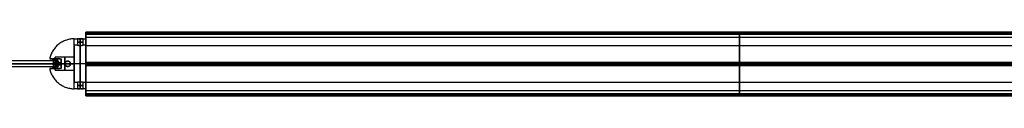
# Model space of a CAD drawing. Header units: millimetres. Extents: x 1888 to 4619, y -15 to 15.
# Tile 5 of 10: x 2812 to 3264, y -14 to 15. Entities that reach past the tile are written whole.
import ezdxf

# ---------------------------------------------------------------- set-up
doc = ezdxf.new("R2010")
doc.units = ezdxf.units.MM
for name, color, linetype in [('CABLE', 7, 'Continuous'), ('LUZ', 7, 'Continuous'), ('METAL NEGRO', 7, 'Continuous')]:
    doc.layers.add(name, color=color, linetype=linetype)

msp = doc.modelspace()

# ---------------------------------------------------------------- linework, layer by layer
at = {"layer": 'CABLE'}
for p, q in [((2829.2, 2.17, 14.09), (2735.42, 2.17, 68.23)), ((2828.5, 0.77, 12.87), (2829.9, 0.77, 15.3)), ((2829.2, 2.17, 14.09), (2829.2, -0.63, 14.09)), ((2829.2, -0.63, 14.09), (2735.42, -0.63, 68.23))]:
    msp.add_line(p, q, dxfattribs=at)
at = {"layer": 'CABLE', "extrusion": (0.866025, -1.17142e-17, -0.5)}
msp.add_arc((0.77, 1426.8, 2443.12), 1.4, 270, 90, dxfattribs=at)
at = {"layer": 'CABLE', "extrusion": (-0.866025, 1.17142e-17, 0.5)}
msp.add_arc((-0.77, 1426.8, -2443.12), 1.4, 270, 90, dxfattribs=at)
at = {"layer": 'CABLE'}
for points in [[(2734.72, 0.77, 67.02), (2828.5, 0.77, 12.87)], [(2829.9, 0.77, 15.3), (2736.12, 0.77, 69.45)]]:
    msp.add_open_spline(points, degree=1, dxfattribs=at)
at = {"layer": 'LUZ'}
for p, q in [((2842.14, 15.12, 23.87), (3442.14, 15.12, 23.87)), ((2842.14, 15.12, 8.46), (3442.14, 15.12, 8.46)), ((2842.14, 14.57, 24.82), (3442.14, 14.57, 24.82)), ((3442.14, 14.57, 7.5), (2842.14, 14.57, 7.5)), ((3142.14, 15, 23.66), (3142.14, 15.24, 24.07)), ((3142.14, 15.24, 8.25), (3142.14, 15, 8.66)), ((3142.14, 14.33, 24.82), (3142.14, 14.8, 24.82)), ((3142.14, 14.33, 7.5), (3142.14, 14.8, 7.5)), ((2842.14, 12.99, 16.16), (2842.14, 9.17, 16.16)), ((2842.14, 1.22, -0.21), (3442.14, 1.22, -0.21)), ((2842.14, 1.22, 32.53), (3442.14, 1.22, 32.53)), ((2842.14, 0.67, 7.66), (3442.14, 0.67, 7.66)), ((2842.14, 0.67, 24.66), (3442.14, 0.67, 24.66)), ((2842.14, 0.67, 32.98), (3442.14, 0.67, 32.98)), ((2842.14, 0.67, -0.66), (3442.14, 0.67, -0.66)), ((2842.14, 0.63, -0.66), (2842.14, 0.63, 7.66)), ((2842.14, 0.63, 24.66), (2842.14, 0.63, 32.98)), ((2842.14, 0.12, -0.21), (3442.14, 0.12, -0.21)), ((2842.14, 0.12, 32.53), (3442.14, 0.12, 32.53)), ((3142.14, 1.1, -0.41), (3142.14, 1.34)), ((3142.14, 1.34, 32.32), (3142.14, 1.1, 32.73)), ((3142.14, 0), (3142.14, 0.24, -0.41)), ((3142.14, 0.24, 32.73), (3142.14, 0, 32.32)), ((2842.14, -7.83, 16.16), (2842.14, -11.65, 16.16)), ((3442.14, -11.65, 16.16), (2842.14, -11.65, 16.16)), ((3442.14, -13.23, 7.5), (2842.14, -13.23, 7.5)), ((2842.14, -13.23, 24.82), (3442.14, -13.23, 24.82)), ((3142.14, -13.46, 7.5), (3142.14, -12.99, 7.5)), ((3142.14, -13.46, 24.82), (3142.14, -12.99, 24.82)), ((2842.14, -13.78, 8.46), (3442.14, -13.78, 8.46)), ((2842.14, -13.78, 23.87), (3442.14, -13.78, 23.87)), ((2842.14, -13.96, 24.32), (3442.14, -13.96, 24.32)), ((2842.14, -13.96, 8), (3442.14, -13.96, 8)), ((3142.14, -13.66, 8.66), (3142.14, -13.9, 8.25)), ((3142.14, -13.9, 24.07), (3142.14, -13.66, 23.66))]:
    msp.add_line(p, q, dxfattribs=at)
at = {"layer": 'LUZ', "extrusion": (1, 0, 0)}
for centre, radius, start, end in [((14.8, 8, 2842.14), 0.5, 270, 0), ((14.8, 24.32, 2842.14), 0.5, 330, 0), ((27.99, 16.16, 2842.14), 15, 150, 180), ((27.99, 16.16, 2842.14), 15, 180, 210), ((14.33, -7.5, 2842.14), 15, 90, 150), ((14.33, 39.82, 2842.14), 15, 210, 270), ((14.8, 8, 3142.14), 0.5, 270, 0), ((14.8, 24.32, 3142.14), 0.5, 330, 0), ((14.8, 24.32, 3142.14), 0.5, 0, 90), ((14.8, 8, 3142.14), 0.5, 0, 30), ((0.67, 16.16, 2842.14), 8.5, 180, 0), ((0.67, 16.16, 2842.14), 8.5, 0, 180), ((0.67, 16.16, 3142.14), 8.5, 180, 0), ((0.67, 16.16, 3142.14), 8.5, 0, 180), ((-12.99, -7.5, 2842.14), 15, 30, 90), ((-12.99, 39.82, 2842.14), 15, 270, 330), ((0.67, 32.48, 3142.14), 0.5, 30, 150), ((0.67, -0.16, 3142.14), 0.5, 210, 330), ((-26.65, 16.16, 2842.14), 15, 330, 30), ((-13.46, 24.32, 3142.14), 0.5, 90, 210), ((-13.46, 8, 3142.14), 0.5, 150, 270)]:
    msp.add_arc(centre, radius, start, end, dxfattribs=at)
at = {"layer": 'LUZ', "extrusion": (-1, 0, 0)}
for centre, radius, start, end in [((-14.8, 24.32, -2842.14), 0.5, 90, 180), ((-14.8, 8, -2842.14), 0.5, 150, 180), ((-27.99, 16.16, -3142.14), 15, 0, 30), ((-27.99, 16.16, -3142.14), 15, 330, 0), ((-14.33, -7.5, -3142.14), 15, 30, 90), ((-14.33, 39.82, -3142.14), 15, 270, 330), ((-0.67, 32.48, -2842.14), 0.5, 30, 150), ((-0.67, -0.16, -2842.14), 0.5, 210, 330), ((12.99, -7.5, -3142.14), 15, 90, 150), ((12.99, 39.82, -3142.14), 15, 210, 270), ((13.46, 24.32, -2842.14), 0.5, 330, 90), ((13.46, 8, -2842.14), 0.5, 270, 30), ((26.65, 16.16, -3142.14), 15, 150, 210)]:
    msp.add_arc(centre, radius, start, end, dxfattribs=at)
at = {"layer": 'LUZ'}
for points in [[(2842.14, 15.3, 8), (3442.14, 15.3, 8)], [(2842.14, 15.3, 24.32), (3442.14, 15.3, 24.32)], [(3442.14, 15.24, 24.07), (2842.14, 15.24, 24.07)], [(2842.14, 15.24, 24.07), (2842.14, 15, 23.66)], [(2842.14, 15, 8.66), (2842.14, 15.24, 8.25)], [(2842.14, 15.24, 8.25), (3442.14, 15.24, 8.25)], [(3442.14, 15, 23.66), (2842.14, 15, 23.66)], [(2842.14, 15, 8.66), (3442.14, 15, 8.66)], [(3442.14, 14.8, 7.5), (2842.14, 14.8, 7.5)], [(2842.14, 14.33, 24.82), (2842.14, 14.8, 24.82)], [(2842.14, 14.8, 7.5), (2842.14, 14.33, 7.5)], [(3442.14, 14.8, 24.82), (2842.14, 14.8, 24.82)], [(2842.14, 14.33, 24.82), (3442.14, 14.33, 24.82)], [(3442.14, 14.33, 7.5), (2842.14, 14.33, 7.5)], [(2842.14, 12.99, 16.16), (3442.14, 12.99, 16.16)], [(2842.14, 9.17, 16.16), (3442.14, 9.17, 16.16)], [(2842.14, 1.34), (2842.14, 1.1, -0.41)], [(2842.14, 1.1, 32.73), (2842.14, 1.34, 32.32)], [(2842.14, 1.34), (3442.14, 1.34)], [(3442.14, 1.34, 32.32), (2842.14, 1.34, 32.32)], [(3442.14, 1.1, -0.41), (2842.14, 1.1, -0.41)], [(2842.14, 1.1, 32.73), (3442.14, 1.1, 32.73)], [(2842.14, 0.24, -0.41), (3442.14, 0.24, -0.41)], [(2842.14, 0.24, -0.41), (2842.14, 0)], [(3442.14, 0.24, 32.73), (2842.14, 0.24, 32.73)], [(2842.14, 0, 32.32), (2842.14, 0.24, 32.73)], [(2842.14, 0, 32.32), (3442.14, 0, 32.32)], [(3442.14, 0), (2842.14, 0)], [(3442.14, -7.83, 16.16), (2842.14, -7.83, 16.16)], [(2842.14, -12.99, 7.5), (2842.14, -13.46, 7.5)], [(2842.14, -13.46, 24.82), (2842.14, -12.99, 24.82)], [(2842.14, -12.99, 7.5), (3442.14, -12.99, 7.5)], [(3442.14, -12.99, 24.82), (2842.14, -12.99, 24.82)], [(3442.14, -13.46, 7.5), (2842.14, -13.46, 7.5)], [(2842.14, -13.46, 24.82), (3442.14, -13.46, 24.82)], [(2842.14, -13.9, 8.25), (2842.14, -13.66, 8.66)], [(2842.14, -13.66, 23.66), (2842.14, -13.9, 24.07)], [(3442.14, -13.66, 8.66), (2842.14, -13.66, 8.66)], [(2842.14, -13.66, 23.66), (3442.14, -13.66, 23.66)], [(2842.14, -13.9, 8.25), (3442.14, -13.9, 8.25)], [(3442.14, -13.9, 24.07), (2842.14, -13.9, 24.07)]]:
    msp.add_open_spline(points, degree=1, dxfattribs=at)
at = {"layer": 'METAL NEGRO'}
for p, q in [((2836.89, 3.01, 16.16), (2836.89, 9.27, 16.16)), ((2839.64, 9.18, 17.41), (2839.64, 12.2, 17.41)), ((2839.64, 9.18, 14.91), (2839.64, 12.2, 14.91)), ((2842.14, 9.27, 16.16), (2842.14, 12.27, 16.16)), ((2825.61, 3.02, 16.16), (2830.43, 3.02, 16.16)), ((2830.89, 1.22, 18.41), (2827.37, 1.22, 22.6)), ((2827.37, 0.77, 22.61), (2830.89, 0.77, 18.41)), ((2828.58, 0.77, 11.16), (2827.37, 0.77, 9.71)), ((2827.37, 0.32, 22.6), (2830.89, 0.32, 18.41)), ((2827.49, 3.02, 19.66), (2827.49, 3.02, 12.66)), ((2827.99, 1.22, 10.45), (2827.99, 0.32, 10.45)), ((2828.14, 3.02, 14.01), (2828.14, 3.77, 14.01)), ((2828.14, 3.24, 12.46), (2828.14, 3.24, 15.86)), ((2828.58, 0.77, 11.16), (2832.64, 0.77, 11.16)), ((2829.13, 1.22, 20.51), (2829.13, 0.32, 20.51)), ((2830.89, 2.66, 17.3), (2830.89, -1.12, 17.3)), ((2830.89, 0.77, 17.16), (2836.89, 0.77, 17.16)), ((2830.89, 0.77, 17.16), (2830.89, 0.77, 18.41)), ((2832.64, 0.77, 11.16), (2832.64, 0.77, 5.47)), ((2835.14, 0.77, 11.16), (2836.89, 0.77, 11.16)), ((2835.14, 0.77, 11.16), (2835.14, 0.77, 4.79)), ((2842.14, 0.77, 24.66), (2836.89, 0.77, 24.66)), ((2842.14, 0.77, 4.66), (2836.89, 0.77, 4.66)), ((2842.14, 0.77, 27.66), (2836.89, 0.77, 27.66)), ((2842.14, 0.77, 7.66), (2836.89, 0.77, 7.66)), ((2836.89, 0.77, 7.66), (2836.89, 0.77, 11.16)), ((2836.89, 0.77, 17.16), (2836.89, 0.77, 24.66)), ((2842.14, 0.77, 4.66), (2842.14, 0.77, 7.66)), ((2842.14, 0.77, 24.66), (2842.14, 0.77, 27.66)), ((2825.61, -1.48, 16.16), (2830.43, -1.48, 16.16)), ((2827.49, -1.48, 12.66), (2827.49, -1.48, 19.66)), ((2828.14, -2.23, 14.01), (2828.14, -1.48, 14.01)), ((2828.14, -1.7, 12.46), (2828.14, -1.7, 15.86)), ((2836.89, -7.73, 16.16), (2836.89, -1.47, 16.16)), ((2839.64, -7.64, 17.41), (2839.64, -10.66, 17.41)), ((2839.64, -7.64, 14.91), (2839.64, -10.66, 14.91)), ((2842.14, -10.73, 16.16), (2842.14, -7.73, 16.16))]:
    msp.add_line(p, q, dxfattribs=at)
at = {"layer": 'METAL NEGRO', "extrusion": (1, 0, 0)}
for centre, radius, start, end in [((0.77, 16.16, 2836.89), 11.5, 270, 0), ((0.77, 16.16, 2836.89), 8.5, 0, 180), ((0.77, 16.16, 2836.89), 8.5, 180, 0), ((0.77, 14.16, 2828.14), 3, 0, 41.4096), ((0.77, 14.16, 2828.14), 3, 310.4593, 0), ((0.77, 14.16, 2830.89), 3, 42.5155, 137.4845), ((0.77, 14.16, 2832.51), 3, 0, 180), ((0.77, 14.16, 2832.51), 3, 180, 0), ((0.77, 16.16, 2836.89), 11.5, 180, 270), ((0.77, 14.16, 2828.14), 3, 180, 229.5407), ((0.77, 14.16, 2828.14), 3, 138.5904, 180)]:
    msp.add_arc(centre, radius, start, end, dxfattribs=at)
at = {"layer": 'METAL NEGRO', "extrusion": (-1, 0, 0)}
for centre, radius, start, end in [((-0.77, 16.16, -2836.89), 11.5, 90, 180), ((-0.77, 16.16, -2839.51), 11.5, 186.2088, 353.7912), ((-0.77, 16.16, -2839.51), 11.5, 6.2083, 173.7914), ((-0.77, 16.16, -2839.51), 8.5, 8.4139, 171.5861), ((-0.77, 16.16, -2839.51), 8.5, 188.4136, 351.5868), ((-0.77, 16.16, -2842.14), 11.5, 180, 0), ((-0.77, 16.16, -2842.14), 11.5, 0, 180), ((-0.77, 16.16, -2842.14), 8.5, 0, 180), ((-0.77, 16.16, -2842.14), 8.5, 180, 0), ((-0.77, 14.16, -2836.89), 3, 0, 180), ((-0.77, 14.16, -2836.89), 3, 180, 0), ((-0.77, 16.16, -2836.89), 11.5, 0, 90)]:
    msp.add_arc(centre, radius, start, end, dxfattribs=at)
at = {"layer": 'METAL NEGRO', "extrusion": (0, 1, 0)}
for centre, radius, start, end in [((-2839.64, 16.16, 10.72), 1.25, 0, 180), ((-2839.64, 16.16, 10.72), 1.25, 180, 0), ((-2836.89, 16.16, 3.02), 11.28, 336.0348, 23.9652)]:
    msp.add_arc(centre, radius, start, end, dxfattribs=at)
at = {"layer": 'METAL NEGRO', "extrusion": (0.642788, 5.68434e-14, 0.766044)}
msp.add_arc((1.22, -2157.84, 1826.42), 1.8, 270, 0, dxfattribs=at)
at = {"layer": 'METAL NEGRO', "extrusion": (-0.642788, -1.13687e-13, -0.766044)}
msp.add_arc((-0.32, -2157.84, -1826.42), 1.8, 270, 0, dxfattribs=at)
at = {"layer": 'METAL NEGRO', "extrusion": (0.766044, 1.91058e-12, 0.642788)}
msp.add_arc((0.77, -1811.14, 2180.42), 11.06, 87.6682, 90, dxfattribs=at)
at = {"layer": 'METAL NEGRO', "extrusion": (0.766044, -8.22882e-12, -0.642788)}
msp.add_arc((0.77, 1835.9, 2159.64), 11.06, 270, 272.3318, dxfattribs=at)
at = {"layer": 'METAL NEGRO', "extrusion": (0, -1, 0)}
for centre, radius, start, end in [((2836.89, 16.16, -0.77), 11.5, 90, 145.8972), ((2836.89, 16.16, -0.77), 11.5, 214.1028, 248.3112), ((2836.89, 16.16, -0.77), 11.5, 261.2471, 270), ((2836.89, 16.16, 1.48), 11.28, 156.0348, 203.9652), ((2839.64, 16.16, 9.18), 1.25, 0, 180), ((2839.64, 16.16, 9.18), 1.25, 180, 0)]:
    msp.add_arc(centre, radius, start, end, dxfattribs=at)
at = {"layer": 'METAL NEGRO', "extrusion": (0.766044, 7.73464e-12, 0.642788)}
msp.add_arc((0.77, -1811.14, 2180.42), 11.06, 90, 92.3318, dxfattribs=at)
at = {"layer": 'METAL NEGRO', "extrusion": (0.766044, -5.1089e-12, -0.642788)}
msp.add_arc((0.77, 1835.9, 2159.64), 11.06, 267.6682, 270, dxfattribs=at)
at = {"layer": 'METAL NEGRO', "extrusion": (-0.642788, 0, 0.766044)}
msp.add_arc((-1.22, 2178.62, -1803.44), 1.8, 90, 180, dxfattribs=at)
at = {"layer": 'METAL NEGRO', "extrusion": (0.642788, 0, -0.766044)}
msp.add_arc((0.32, 2178.62, 1803.44), 1.8, 90, 180, dxfattribs=at)
at = {"layer": 'METAL NEGRO', "extrusion": (0, 0, -1)}
for centre, start, end in [((-2833.89, 0.77, -8.28), 270, 90), ((-2833.89, 0.77, -8.11), 90, 270)]:
    msp.add_arc(centre, 1.25, start, end, dxfattribs=at)
at = {"layer": 'METAL NEGRO'}
for points, weights, degree in [([(2836.89, 12.27, 16.16), (2827.46, 12.27, 16.16), (2825.61, 3.02, 16.16)], [1, 0.746414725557, 0.931934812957], 2), ([(2827.37, 0.77, 9.71), (2827.37, 0.77, 9.71), (2827.37, 0.77, 9.71)], [0.861319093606, 0.86130762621, 0.861296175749], 2), ([(2827.37, 0.77, 9.71), (2829.35, 0.77, 6.78), (2832.64, 0.77, 5.47)], [0.861296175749, 0.83678369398, 0.889874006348], 2), ([(2828.14, 3.02, 13.43), (2828.14, 3.02, 12.88), (2828.14, 2.92, 12.34), (2828.14, 2.72, 11.88)], [1, 0.971301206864, 0.971301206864, 1], 3), ([(2828.61, 0.32, 11.19), (2828.57, 0.62, 11.15), (2828.57, 0.92, 11.15), (2828.61, 1.22, 11.19)], [1, 0.99245733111, 0.99245733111, 1], 3), ([(2830.89, 1.22, 18.41), (2830.89, 2.11, 18.41), (2830.89, 2.8, 17.54), (2830.89, 2.98, 16.19)], [1, 0.851082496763, 0.851082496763, 1], 3), ([(2830.89, -1.44, 16.19), (2830.89, -1.26, 17.54), (2830.89, -0.57, 18.41), (2830.89, 0.32, 18.41)], [1, 0.851082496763, 0.851082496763, 1], 3), ([(2835.14, 0.77, 4.79), (2836.01, 0.77, 4.66), (2836.89, 0.77, 4.66)], [0.944993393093, 0.969273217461, 1], 2), ([(2825.61, -1.48, 16.16), (2827.46, -10.73, 16.16), (2836.89, -10.73, 16.16)], [0.931934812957, 0.746414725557, 1], 2), ([(2828.14, -1.18, 11.88), (2828.14, -1.38, 12.34), (2828.14, -1.48, 12.88), (2828.14, -1.48, 13.43)], [1, 0.971301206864, 0.971301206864, 1], 3)]:
    msp.add_rational_spline(points, weights, degree=degree, dxfattribs=at)
for points, degree in [([(2836.89, 12.27, 16.16), (2838.39, 12.27, 16.16)], 1), ([(2838.39, 9.27, 16.16), (2836.89, 9.27, 16.16)], 1), ([(2838.39, 12.27, 16.16), (2838.39, 9.27, 16.16)], 1), ([(2840.89, 9.27, 16.16), (2840.89, 12.27, 16.16)], 1), ([(2840.89, 12.27, 16.16), (2842.14, 12.27, 16.16)], 1), ([(2842.14, 9.27, 16.16), (2840.89, 9.27, 16.16)], 1), ([(2830.44, 3.02, 16.14), (2826.58, 3.02, 20.74)], 1), ([(2826.58, 3.02, 11.58), (2828.14, 3.02, 13.43)], 1), ([(2827.37, 1.22, 22.6), (2830.89, 1.22, 18.41)], 1), ([(2828.61, 1.22, 11.19), (2827.37, 1.22, 9.72)], 1), ([(2830.89, 0.32, 18.41), (2827.37, 0.32, 22.6)], 1), ([(2827.37, 0.32, 9.72), (2828.61, 0.32, 11.19)], 1), ([(2836.89, 3.77, 14.16), (2828.14, 3.77, 14.16)], 1), ([(2828.14, 3.02, 16.14), (2830.44, 3.02, 16.14)], 1), ([(2828.14, 3.02, 16.14), (2828.14, 3.02, 13.43)], 1), ([(2830.44, 3.02, 16.14), (2830.59, 3.02, 16.14), (2830.74, 3.01, 16.16), (2830.89, 2.98, 16.19)], 3), ([(2830.89, 1.22, 18.41), (2830.89, 0.32, 18.41)], 1), ([(2833.89, 2.02, 11.43), (2833.89, 2.02, 5.13)], 1), ([(2826.58, -1.48, 20.74), (2830.44, -1.48, 16.14)], 1), ([(2828.14, -1.48, 13.43), (2826.58, -1.48, 11.58)], 1), ([(2830.44, -1.48, 16.14), (2828.14, -1.48, 16.14)], 1), ([(2828.14, -1.48, 13.43), (2828.14, -1.48, 16.14)], 1), ([(2828.14, -2.23, 14.16), (2836.89, -2.23, 14.16)], 1), ([(2830.89, -1.44, 16.19), (2830.74, -1.47, 16.16), (2830.59, -1.48, 16.14), (2830.44, -1.48, 16.14)], 3), ([(2833.89, -0.48, 5.13), (2833.89, -0.48, 11.43)], 1), ([(2836.89, -7.73, 16.16), (2838.39, -7.73, 16.16)], 1), ([(2838.39, -7.73, 16.16), (2838.39, -10.73, 16.16)], 1), ([(2840.89, -10.73, 16.16), (2840.89, -7.73, 16.16)], 1), ([(2840.89, -7.73, 16.16), (2842.14, -7.73, 16.16)], 1), ([(2838.39, -10.73, 16.16), (2836.89, -10.73, 16.16)], 1), ([(2842.14, -10.73, 16.16), (2840.89, -10.73, 16.16)], 1)]:
    msp.add_open_spline(points, degree=degree, dxfattribs=at)
for points, knots in [([(2838.39, 12.27, 16.16), (2838.39, 12.27, 16), (2838.42, 12.27, 15.83), (2838.54, 12.25, 15.53), (2838.64, 12.24, 15.39), (2838.87, 12.23, 15.16), (2839.01, 12.22, 15.07), (2839.31, 12.21, 14.94), (2839.47, 12.2, 14.91), (2839.8, 12.2, 14.91), (2839.96, 12.21, 14.94), (2840.27, 12.22, 15.07), (2840.41, 12.23, 15.16), (2840.64, 12.24, 15.39), (2840.73, 12.25, 15.53), (2840.85, 12.27, 15.83), (2840.89, 12.27, 15.99), (2840.89, 12.27, 16.16)], [0, 0, 0, 0, 0.494393, 0.494393, 0.988786, 0.988786, 1.483179, 1.483179, 1.977572, 1.977572, 2.471965, 2.471965, 2.966358, 2.966358, 3.460751, 3.460751, 3.955144, 3.955144, 3.955144, 3.955144]), ([(2840.89, 12.27, 16.16), (2840.89, 12.27, 16.33), (2840.85, 12.27, 16.49), (2840.73, 12.25, 16.79), (2840.64, 12.24, 16.93), (2840.41, 12.23, 17.16), (2840.27, 12.22, 17.25), (2839.97, 12.21, 17.38), (2839.8, 12.2, 17.41), (2839.56, 12.2, 17.41), (2839.47, 12.2, 17.4), (2839.31, 12.21, 17.37), (2839.24, 12.21, 17.35), (2839.01, 12.22, 17.25), (2838.87, 12.23, 17.16), (2838.64, 12.24, 16.93), (2838.55, 12.25, 16.79), (2838.45, 12.26, 16.56), (2838.43, 12.27, 16.49), (2838.4, 12.27, 16.32), (2838.39, 12.27, 16.24), (2838.39, 12.27, 16.16)], [0, 0, 0, 0, 0.493806, 0.493806, 0.987612, 0.987612, 1.481418, 1.481418, 1.975223, 1.975223, 2.222126, 2.222126, 2.469029, 2.469029, 2.962835, 2.962835, 3.456641, 3.456641, 3.703544, 3.703544, 3.950447, 3.950447, 3.950447, 3.950447]), ([(2838.39, 9.27, 16.16), (2838.39, 9.27, 16.32), (2838.42, 9.26, 16.49), (2838.55, 9.25, 16.79), (2838.64, 9.24, 16.93), (2838.81, 9.22, 17.1), (2838.87, 9.21, 17.15), (2839.01, 9.2, 17.24), (2839.08, 9.2, 17.28), (2839.31, 9.18, 17.38), (2839.47, 9.18, 17.41), (2839.8, 9.18, 17.41), (2839.96, 9.18, 17.38), (2840.27, 9.2, 17.25), (2840.41, 9.21, 17.16), (2840.64, 9.24, 16.93), (2840.73, 9.25, 16.79), (2840.85, 9.26, 16.49), (2840.89, 9.27, 16.33), (2840.89, 9.27, 16.16)], [0, 0, 0, 0, 0.494418, 0.494418, 0.988837, 0.988837, 1.236046, 1.236046, 1.483255, 1.483255, 1.977673, 1.977673, 2.472092, 2.472092, 2.96651, 2.96651, 3.460928, 3.460928, 3.955346, 3.955346, 3.955346, 3.955346]), ([(2838.39, 9.27, 16.16), (2838.39, 9.27, 16.08), (2838.4, 9.27, 16), (2838.43, 9.26, 15.84), (2838.45, 9.26, 15.76), (2838.55, 9.25, 15.53), (2838.64, 9.24, 15.39), (2838.87, 9.21, 15.16), (2839.01, 9.2, 15.07), (2839.24, 9.19, 14.97), (2839.31, 9.18, 14.95), (2839.47, 9.18, 14.92), (2839.56, 9.18, 14.91), (2839.8, 9.18, 14.91), (2839.97, 9.18, 14.94), (2840.27, 9.2, 15.07), (2840.41, 9.21, 15.16), (2840.64, 9.24, 15.39), (2840.73, 9.25, 15.53), (2840.85, 9.26, 15.83), (2840.89, 9.27, 15.99), (2840.89, 9.27, 16.16)], [-3.952953, -3.952953, -3.952953, -3.952953, -3.705894, -3.705894, -3.458834, -3.458834, -2.964715, -2.964715, -2.470596, -2.470596, -2.223536, -2.223536, -1.976477, -1.976477, -1.482358, -1.482358, -0.988238, -0.988238, -0.494119, -0.494119, 0, 0, 0, 0]), ([(2827.37, 1.22, 9.72), (2827.37, 1.35, 9.72), (2827.37, 1.47, 9.74), (2827.35, 1.71, 9.8), (2827.34, 1.83, 9.84), (2827.28, 2.16, 9.99), (2827.22, 2.36, 10.14), (2827.1, 2.61, 10.4), (2827.06, 2.68, 10.5), (2826.97, 2.8, 10.7), (2826.93, 2.85, 10.8), (2826.83, 2.94, 11.01), (2826.78, 2.97, 11.13), (2826.68, 3.01, 11.35), (2826.63, 3.02, 11.46), (2826.58, 3.02, 11.58)], [0, 0, 0, 0, 0.37557, 0.37557, 0.75114, 0.75114, 1.502279, 1.502279, 1.877849, 1.877849, 2.253419, 2.253419, 2.628989, 2.628989, 3.004559, 3.004559, 3.004559, 3.004559]), ([(2826.58, 3.02, 20.74), (2826.68, 3.02, 20.97), (2826.78, 2.98, 21.2), (2826.98, 2.81, 21.63), (2827.06, 2.69, 21.83), (2827.18, 2.44, 22.09), (2827.21, 2.35, 22.17), (2827.27, 2.16, 22.31), (2827.3, 2.05, 22.38), (2827.34, 1.83, 22.48), (2827.35, 1.71, 22.52), (2827.37, 1.47, 22.58), (2827.37, 1.35, 22.6), (2827.37, 1.22, 22.6)], [0, 0, 0, 0, 0.751676, 0.751676, 1.503353, 1.503353, 1.879191, 1.879191, 2.255029, 2.255029, 2.630868, 2.630868, 3.006706, 3.006706, 3.006706, 3.006706]), ([(2827.37, 0.32, 22.6), (2827.37, 0.19, 22.6), (2827.37, 0.07, 22.58), (2827.35, -0.17, 22.52), (2827.34, -0.29, 22.48), (2827.28, -0.62, 22.33), (2827.22, -0.82, 22.18), (2827.1, -1.07, 21.92), (2827.06, -1.14, 21.82), (2826.97, -1.26, 21.62), (2826.93, -1.31, 21.52), (2826.83, -1.4, 21.31), (2826.78, -1.43, 21.19), (2826.68, -1.47, 20.97), (2826.63, -1.48, 20.86), (2826.58, -1.48, 20.74)], [0, 0, 0, 0, 0.37557, 0.37557, 0.75114, 0.75114, 1.502279, 1.502279, 1.877849, 1.877849, 2.253419, 2.253419, 2.628989, 2.628989, 3.004559, 3.004559, 3.004559, 3.004559]), ([(2826.58, -1.48, 11.58), (2826.68, -1.48, 11.35), (2826.78, -1.44, 11.13), (2826.98, -1.27, 10.69), (2827.06, -1.15, 10.49), (2827.18, -0.9, 10.23), (2827.21, -0.82, 10.15), (2827.27, -0.62, 10.01), (2827.3, -0.51, 9.94), (2827.34, -0.29, 9.84), (2827.35, -0.17, 9.8), (2827.37, 0.07, 9.74), (2827.37, 0.19, 9.72), (2827.37, 0.32, 9.72)], [0, 0, 0, 0, 0.751676, 0.751676, 1.503353, 1.503353, 1.879191, 1.879191, 2.255029, 2.255029, 2.630868, 2.630868, 3.006706, 3.006706, 3.006706, 3.006706]), ([(2828.61, 1.22, 11.19), (2828.63, 1.37, 11.22), (2828.63, 1.51, 11.25), (2828.61, 1.8, 11.34), (2828.59, 1.93, 11.39), (2828.51, 2.19, 11.52), (2828.46, 2.32, 11.59), (2828.32, 2.54, 11.73), (2828.24, 2.63, 11.81), (2828.14, 2.72, 11.88)], [-1.791233, -1.791233, -1.791233, -1.791233, -1.343424, -1.343424, -0.895616, -0.895616, -0.447808, -0.447808, 0, 0, 0, 0]), ([(2828.14, -1.18, 11.88), (2828.24, -1.09, 11.81), (2828.32, -1, 11.73), (2828.46, -0.78, 11.59), (2828.51, -0.65, 11.52), (2828.59, -0.39, 11.39), (2828.61, -0.26, 11.34), (2828.63, 0.03, 11.25), (2828.63, 0.17, 11.22), (2828.61, 0.32, 11.19)], [-1.791242, -1.791242, -1.791242, -1.791242, -1.343432, -1.343432, -0.895621, -0.895621, -0.447811, -0.447811, 0, 0, 0, 0]), ([(2833.89, 2.02, 5.13), (2833.73, 2.02, 5.17), (2833.57, 1.99, 5.22), (2833.27, 1.87, 5.3), (2833.13, 1.78, 5.34), (2832.89, 1.55, 5.4), (2832.8, 1.41, 5.43), (2832.7, 1.18, 5.46), (2832.68, 1.1, 5.46), (2832.65, 0.94, 5.47), (2832.64, 0.85, 5.47), (2832.64, 0.77, 5.47)], [0, 0, 0, 0, 0.502626, 0.502626, 1.005253, 1.005253, 1.507879, 1.507879, 1.759192, 1.759192, 2.010505, 2.010505, 2.010505, 2.010505]), ([(2833.89, -0.48, 11.43), (2833.72, -0.48, 11.43), (2833.56, -0.45, 11.42), (2833.25, -0.32, 11.36), (2833.12, -0.23, 11.33), (2832.95, -0.06, 11.28), (2832.89, 0.01, 11.26), (2832.8, 0.14, 11.23), (2832.77, 0.21, 11.21), (2832.7, 0.36, 11.19), (2832.68, 0.44, 11.18), (2832.65, 0.6, 11.16), (2832.64, 0.69, 11.16), (2832.64, 0.93, 11.16), (2832.67, 1.1, 11.17), (2832.8, 1.4, 11.22), (2832.89, 1.54, 11.26), (2833.12, 1.77, 11.33), (2833.25, 1.86, 11.36), (2833.56, 1.99, 11.42), (2833.72, 2.02, 11.43), (2833.89, 2.02, 11.43)], [0, 0, 0, 0, 0.499448, 0.499448, 0.998895, 0.998895, 1.248619, 1.248619, 1.498343, 1.498343, 1.748066, 1.748066, 1.99779, 1.99779, 2.497238, 2.497238, 2.996685, 2.996685, 3.496133, 3.496133, 3.99558, 3.99558, 3.99558, 3.99558]), ([(2832.64, 0.77, 5.47), (2832.64, 0.6, 5.47), (2832.67, 0.44, 5.46), (2832.8, 0.13, 5.43), (2832.9, -0.01, 5.4), (2833.13, -0.24, 5.34), (2833.27, -0.33, 5.3), (2833.57, -0.45, 5.22), (2833.73, -0.48, 5.17), (2833.89, -0.48, 5.13)], [0, 0, 0, 0, 0.503256, 0.503256, 1.006512, 1.006512, 1.509768, 1.509768, 2.013024, 2.013024, 2.013024, 2.013024]), ([(2835.14, 0.77, 4.79), (2835.14, 0.94, 4.79), (2835.1, 1.1, 4.8), (2834.97, 1.41, 4.84), (2834.88, 1.55, 4.86), (2834.65, 1.78, 4.92), (2834.51, 1.87, 4.96), (2834.21, 1.99, 5.04), (2834.05, 2.02, 5.09), (2833.89, 2.02, 5.13)], [0, 0, 0, 0, 0.502799, 0.502799, 1.005599, 1.005599, 1.508398, 1.508398, 2.011198, 2.011198, 2.011198, 2.011198]), ([(2833.89, -0.48, 11.43), (2834.05, -0.48, 11.43), (2834.22, -0.45, 11.42), (2834.52, -0.32, 11.36), (2834.66, -0.23, 11.33), (2834.88, 0, 11.26), (2834.98, 0.14, 11.22), (2835.07, 0.36, 11.19), (2835.1, 0.44, 11.18), (2835.13, 0.6, 11.16), (2835.14, 0.69, 11.16), (2835.14, 0.94, 11.16), (2835.1, 1.1, 11.17), (2834.98, 1.4, 11.22), (2834.89, 1.54, 11.26), (2834.66, 1.77, 11.33), (2834.52, 1.86, 11.36), (2834.29, 1.95, 11.4), (2834.21, 1.98, 11.41), (2834.05, 2.01, 11.43), (2833.97, 2.02, 11.43), (2833.89, 2.02, 11.43)], [-3.99497, -3.99497, -3.99497, -3.99497, -3.495599, -3.495599, -2.996228, -2.996228, -2.496857, -2.496857, -2.247171, -2.247171, -1.997485, -1.997485, -1.498114, -1.498114, -0.998743, -0.998743, -0.499371, -0.499371, -0.249686, -0.249686, 0, 0, 0, 0]), ([(2833.89, -0.48, 5.13), (2834.05, -0.48, 5.09), (2834.21, -0.45, 5.04), (2834.51, -0.33, 4.96), (2834.65, -0.24, 4.92), (2834.88, -0.01, 4.86), (2834.97, 0.13, 4.84), (2835.07, 0.36, 4.81), (2835.1, 0.44, 4.81), (2835.13, 0.6, 4.8), (2835.14, 0.69, 4.79), (2835.14, 0.77, 4.79)], [0, 0, 0, 0, 0.502131, 0.502131, 1.004263, 1.004263, 1.506394, 1.506394, 1.75746, 1.75746, 2.008525, 2.008525, 2.008525, 2.008525]), ([(2840.89, -7.73, 16.16), (2840.89, -7.73, 16.32), (2840.85, -7.73, 16.49), (2840.73, -7.71, 16.79), (2840.64, -7.7, 16.93), (2840.46, -7.68, 17.1), (2840.4, -7.67, 17.15), (2840.26, -7.66, 17.24), (2840.19, -7.66, 17.28), (2839.97, -7.64, 17.38), (2839.8, -7.64, 17.41), (2839.47, -7.64, 17.41), (2839.31, -7.64, 17.38), (2839.01, -7.66, 17.25), (2838.87, -7.67, 17.16), (2838.64, -7.7, 16.93), (2838.55, -7.71, 16.79), (2838.42, -7.73, 16.49), (2838.39, -7.73, 16.33), (2838.39, -7.73, 16.16)], [0, 0, 0, 0, 0.494418, 0.494418, 0.988837, 0.988837, 1.236046, 1.236046, 1.483255, 1.483255, 1.977673, 1.977673, 2.472092, 2.472092, 2.96651, 2.96651, 3.460928, 3.460928, 3.955346, 3.955346, 3.955346, 3.955346]), ([(2840.89, -7.73, 16.16), (2840.89, -7.73, 16.08), (2840.88, -7.73, 16), (2840.85, -7.72, 15.84), (2840.82, -7.72, 15.76), (2840.73, -7.71, 15.53), (2840.64, -7.7, 15.39), (2840.4, -7.67, 15.16), (2840.27, -7.66, 15.07), (2840.04, -7.65, 14.97), (2839.96, -7.64, 14.95), (2839.8, -7.64, 14.92), (2839.72, -7.64, 14.91), (2839.47, -7.64, 14.91), (2839.31, -7.64, 14.94), (2839.01, -7.66, 15.07), (2838.87, -7.67, 15.16), (2838.64, -7.7, 15.39), (2838.55, -7.71, 15.53), (2838.42, -7.73, 15.83), (2838.39, -7.73, 15.99), (2838.39, -7.73, 16.16)], [-3.952953, -3.952953, -3.952953, -3.952953, -3.705894, -3.705894, -3.458834, -3.458834, -2.964715, -2.964715, -2.470596, -2.470596, -2.223536, -2.223536, -1.976477, -1.976477, -1.482358, -1.482358, -0.988238, -0.988238, -0.494119, -0.494119, 0, 0, 0, 0]), ([(2840.89, -10.73, 16.16), (2840.89, -10.73, 16), (2840.85, -10.73, 15.83), (2840.73, -10.71, 15.53), (2840.64, -10.71, 15.39), (2840.41, -10.69, 15.16), (2840.27, -10.68, 15.07), (2839.97, -10.67, 14.94), (2839.8, -10.66, 14.91), (2839.47, -10.66, 14.91), (2839.31, -10.67, 14.94), (2839.01, -10.68, 15.07), (2838.87, -10.69, 15.16), (2838.64, -10.71, 15.39), (2838.55, -10.71, 15.53), (2838.42, -10.73, 15.83), (2838.39, -10.73, 15.99), (2838.39, -10.73, 16.16)], [0, 0, 0, 0, 0.494393, 0.494393, 0.988786, 0.988786, 1.483179, 1.483179, 1.977572, 1.977572, 2.471965, 2.471965, 2.966358, 2.966358, 3.460751, 3.460751, 3.955144, 3.955144, 3.955144, 3.955144]), ([(2838.39, -10.73, 16.16), (2838.39, -10.73, 16.33), (2838.42, -10.73, 16.49), (2838.55, -10.71, 16.79), (2838.64, -10.71, 16.93), (2838.87, -10.69, 17.16), (2839.01, -10.68, 17.25), (2839.31, -10.67, 17.38), (2839.47, -10.66, 17.41), (2839.72, -10.66, 17.41), (2839.8, -10.66, 17.4), (2839.96, -10.67, 17.37), (2840.04, -10.67, 17.35), (2840.27, -10.68, 17.25), (2840.4, -10.69, 17.16), (2840.64, -10.71, 16.93), (2840.73, -10.71, 16.79), (2840.82, -10.72, 16.56), (2840.85, -10.73, 16.49), (2840.88, -10.73, 16.32), (2840.89, -10.73, 16.24), (2840.89, -10.73, 16.16)], [0, 0, 0, 0, 0.493806, 0.493806, 0.987612, 0.987612, 1.481418, 1.481418, 1.975223, 1.975223, 2.222126, 2.222126, 2.469029, 2.469029, 2.962835, 2.962835, 3.456641, 3.456641, 3.703544, 3.703544, 3.950447, 3.950447, 3.950447, 3.950447])]:
    msp.add_open_spline(points, degree=3, knots=knots, dxfattribs=at)

doc.saveas('drawing.dxf')
